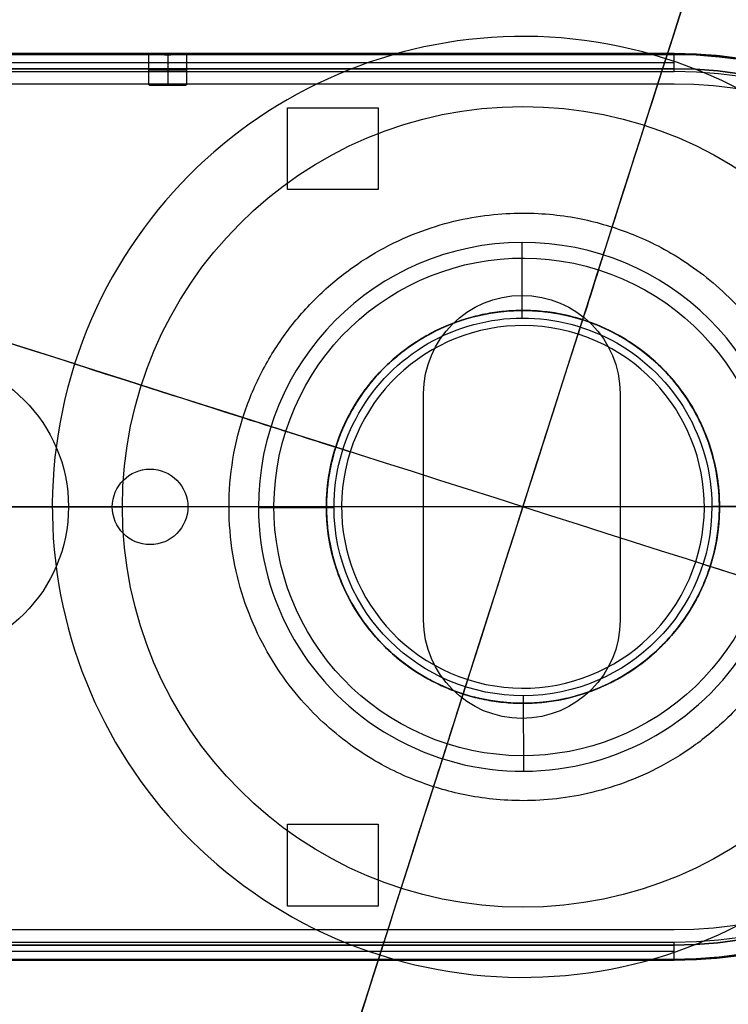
# Model space of a CAD drawing. Header units: millimetres. Extents: x 19 to 377, y 499 to 757.
# Tile 3 of 6: x 127 to 174, y 570 to 635. Entities that reach past the tile are written whole.
import ezdxf

# ---------------------------------------------------------------- set-up
doc = ezdxf.new("R2010")
doc.units = ezdxf.units.MM
doc.layers.add('Layer 01', color=7, linetype='Continuous', true_color=0x000000)

# ---------------------------------------------------------------- blocks, each defined once
blk = doc.blocks.new('ALM-SPHR-IV-TBL-01-US')
at = {"layer": 'Layer 01'}
for p, q in [((-15.321, 121.183, 153.99), (38.479, 121.183, 153.99)), ((51.98, 108.253, 153.814), (51.98, 101.954, 153.814)), ((64.802, 108.253, 166.989), (64.802, 102.954, 166.989)), ((65.156, 108.253, 140.992), (65.156, 104.484, 140.992)), ((77.978, 108.253, 154.167), (77.978, 108.242, 154.167)), ((77.978, 108.239, 154.167), (77.978, 103.954, 154.167)), ((47.479, 101.653, 154.051), (52.479, 101.653, 154.034)), ((64.935, 101.653, 141.491), (64.918, 101.653, 136.491)), ((65.04, 101.653, 171.49), (65.022, 101.653, 166.49)), ((65.156, 101.616, 140.992), (65.156, 100.954, 140.992)), ((77.479, 101.653, 153.947), (82.479, 101.653, 153.93)), ((77.978, 100.213, 154.167), (77.978, 99.954, 154.167)), ((64.802, 99.238, 166.989), (64.802, 98.954, 166.989)), ((51.98, 98.238, 153.814), (51.98, 97.954, 153.814)), ((65.156, 97.238, 140.992), (65.156, 96.954, 140.992)), ((77.978, 96.238, 154.167), (77.978, 95.954, 154.167)), ((64.802, 95.238, 166.989), (64.802, 94.954, 166.989)), ((51.98, 94.238, 153.814), (51.98, 93.954, 153.814)), ((65.156, 93.238, 140.992), (65.156, 92.954, 140.992)), ((77.978, 92.238, 154.167), (77.978, 91.954, 154.167)), ((64.802, 91.238, 166.989), (64.802, 90.954, 166.989)), ((51.98, 90.238, 153.814), (51.98, 89.954, 153.814)), ((-45.021, 87.183, 124.584), (74.979, 87.183, 124.584)), ((-45.021, 87.183, 183.397), (74.979, 87.183, 183.397)), ((41.479, 58.433, 124.082), (41.479, 58.433, 126.082)), ((41.479, 55.933, 124.038), (41.479, 55.933, 126.039)), ((37.811, 53.183, 153.99), (34.911, 53.183, 153.99)), ((58.411, 53.183, 153.99), (42.811, 53.183, 153.99)), ((104.842, 53.183, 153.99), (71.411, 53.183, 153.99)), ((74.911, 52.183, 124.025), (-45.089, 52.183, 124.025)), ((74.911, 52.183, 183.956), (-45.089, 52.183, 183.956)), ((-45.089, 50.933, 182.99), (74.911, 50.933, 182.99)), ((74.911, 50.933, 124.99), (-45.089, 50.933, 124.99)), ((103.911, 50.433, 153.99), (-74.089, 50.433, 153.99))]:
    blk.add_line(p, q, dxfattribs=at)
at = {"layer": 'Layer 01', "extrusion": (-0.952696, 0, -0.303925)}
for start, end in [(90, 335.47512), (90, 180), (24.52488, 90), (24.52488, 90)]:
    blk.add_arc((-196.349, 126.957, -108.707), 75, start, end, dxfattribs=at)
at = {"layer": 'Layer 01', "extrusion": (-0.303925, 1.6285e-17, 0.952696)}
for start, end in [(180, 270), (90, 180)]:
    blk.add_arc((-196.349, 108.707, 126.957), 75, start, end, dxfattribs=at)
at = {"layer": 'Layer 01', "extrusion": (-0.952696, -7.44109e-17, -0.303925)}
blk.add_arc((-196.349, 126.957, -108.707), 75, 180, 335.47512, dxfattribs=at)
at = {"layer": 'Layer 01', "extrusion": (-3.6103e-16, -1, -1.15174e-16)}
blk.add_arc((64.979, 153.99, -196.349), 75, 107.69349, 197.69349, dxfattribs=at)
at = {"layer": 'Layer 01', "extrusion": (5.32506e-19, 1, 1.69878e-19)}
blk.add_arc((-64.979, 153.99, 196.349), 75, 252.30651, 342.30651, dxfattribs=at)
at = {"layer": 'Layer 01', "extrusion": (0.303925, 1.6285e-17, -0.952696)}
blk.add_arc((196.349, 108.707, -126.957), 75, 204.52488, 270, dxfattribs=at)
at = {"layer": 'Layer 01', "extrusion": (3.62628e-19, -1, 7.02383e-19)}
blk.add_arc((64.979, 153.99, -196.349), 75, 17.69349, 107.69349, dxfattribs=at)
at = {"layer": 'Layer 01', "extrusion": (1.38202e-16, 1, -4.35053e-16)}
blk.add_arc((-64.979, 153.99, 128.115), 31.132, 252.30651, 72.30651, dxfattribs=at)
at = {"layer": 'Layer 01', "extrusion": (-1.39267e-16, 1, 4.34713e-16)}
blk.add_arc((-64.979, 153.99, 128.115), 31.132, 72.30651, 252.30651, dxfattribs=at)
at = {"layer": 'Layer 01', "extrusion": (0, -1, 0)}
for centre, radius, start, end in [((64.979, 153.99, -121.183), 26.5, 90, 270), ((64.979, 153.99, -121.183), 26.5, 270, 90), ((64.979, 153.99, -105.103), 13, 0.77911, 180.77911), ((64.979, 153.99, -104.103), 13, 180.77911, 269.60777), ((64.979, 153.99, -104.103), 13, 347.8349, 0.77911), ((64.979, 153.99, -99.096), 13, 77.45, 104.10817), ((64.979, 153.99, -97.096), 13, 257.45, 284.10821), ((64.979, 153.99, -95.096), 13, 77.45011, 104.10821), ((64.979, 153.99, -93.096), 13, 257.45004, 284.10817), ((64.979, 153.99, -91.096), 13, 77.45, 104.10817), ((64.979, 153.99, -90.071), 13, 180.77911, 195.32903), ((74.979, 153.99, -53.183), 28, 7.38164, 90), ((74.979, 153.99, -53.183), 28, 270, 352.61836), ((74.911, 153.99, -52.183), 29.965, 270, 90)]:
    blk.add_arc(centre, radius, start, end, dxfattribs=at)
at = {"layer": 'Layer 01', "extrusion": (0, 1, 0)}
for centre, radius, start, end in [((-74.979, 153.99, 121.183), 28.813, 90, 270), ((-74.979, 153.99, 53.183), 30, 90, 172.86823), ((-74.979, 153.99, 53.183), 30, 187.13177, 270), ((-74.911, 153.99, 50.933), 29, 90, 270)]:
    blk.add_arc(centre, radius, start, end, dxfattribs=at)
at = {"layer": 'Layer 01', "extrusion": (5.32506e-19, -1, 1.69878e-19)}
for start, end in [(107.69349, 287.69349), (287.69349, 107.69349)]:
    blk.add_arc((64.979, 153.99, -113.773), 16.468, start, end, dxfattribs=at)
at = {"layer": 'Layer 01', "extrusion": (-0.303925, -5.58946e-19, 0.952696)}
blk.add_arc((-115.04, 98.614, 126.957), 6.5, 281.24118, 342.94017, dxfattribs=at)
at = {"layer": 'Layer 01', "extrusion": (0.952696, -4.547e-15, 0.303925)}
blk.add_arc((115.04, 137.05, 108.707), 6.5, 101.24118, 162.94017, dxfattribs=at)
at = {"layer": 'Layer 01', "extrusion": (-0.952696, -2.41965e-15, -0.303925)}
blk.add_arc((-115.04, 116.864, -108.707), 6.5, 281.24118, 342.94017, dxfattribs=at)
at = {"layer": 'Layer 01', "extrusion": (0.303925, -5.58946e-19, -0.952696)}
blk.add_arc((115.04, 118.8, -126.957), 6.5, 101.24118, 162.94017, dxfattribs=at)
at = {"layer": 'Layer 01', "extrusion": (1.79427e-16, 1, -5.64279e-16)}
blk.add_arc((-64.979, 153.99, 108.826), 12, 252.30651, 72.30651, dxfattribs=at)
at = {"layer": 'Layer 01', "extrusion": (1.13059e-15, -1, -2.74601e-15)}
for start, end in [(0.77911, 180.77911), (180.77911, 0.77911)]:
    blk.add_arc((64.979, 153.99, -108.253), 13, start, end, dxfattribs=at)
at = {"layer": 'Layer 01', "extrusion": (-1.80492e-16, 1, 5.63939e-16)}
blk.add_arc((-64.979, 153.99, 108.826), 12, 72.30651, 252.30651, dxfattribs=at)
at = {"layer": 'Layer 01', "extrusion": (1.69166e-19, 1, 4.8608e-17)}
for start, end in [(180.1994, 0.1994), (0.1994, 180.1994)]:
    blk.add_arc((-64.979, 153.99, 101.653), 17.5, start, end, dxfattribs=at)
at = {"layer": 'Layer 01', "extrusion": (-1.69166e-19, -1, -4.8608e-17)}
for start, end in [(179.8006, 359.8006), (359.8006, 179.8006)]:
    blk.add_arc((64.979, 153.99, -101.653), 12.5, start, end, dxfattribs=at)
at = {"layer": 'Layer 01', "extrusion": (6.20096e-16, 1, 2.77734e-15)}
blk.add_arc((-64.979, 153.99, 89.903), 13, 329.05268, 354.84947, dxfattribs=at)
at = {"layer": 'Layer 01'}
for centre, start, end in [((41.479, 57.183, 125.082), 0, 180), ((41.479, 57.183, 125.039), 180, 0)]:
    blk.add_arc(centre, 1.25, start, end, dxfattribs=at)
at = {"layer": 'Layer 01', "extrusion": (-1.99629e-17, -1, 7.09223e-33)}
blk.add_arc((24.911, 153.99, -53.183), 10, 270, 90, dxfattribs=at)
at = {"layer": 'Layer 01', "extrusion": (-1.99629e-17, -1, 0)}
for start, end in [(90, 270), (270, 90)]:
    blk.add_arc((40.311, 153.99, -53.183), 2.5, start, end, dxfattribs=at)
at = {"layer": 'Layer 01', "extrusion": (0, -1, -3.9443e-31)}
for centre, start, end in [((64.911, 161.49, -53.183), 0, 180), ((64.911, 146.49, -53.183), 180, 0)]:
    blk.add_arc(centre, 6.5, start, end, dxfattribs=at)
at = {"layer": 'Layer 01', "extrusion": (1.99629e-17, 1, -9.47837e-33)}
blk.add_arc((-74.911, 153.99, 53.183), 29.93, 90, 270, dxfattribs=at)
at = {"layer": 'Layer 01', "extrusion": (-1.08743e-16, -1, -2.45015e-16)}
blk.add_arc((74.911, 153.99, -51.433), 29, 270, 90, dxfattribs=at)
at = {"layer": 'Layer 01', "extrusion": (1.99629e-17, 1, 4.72815e-33)}
blk.add_arc((-74.911, 153.99, 51.183), 30, 90, 270, dxfattribs=at)
at = {"layer": 'Layer 01', "extrusion": (-1.99629e-17, -1, 4.89119e-33)}
blk.add_arc((74.911, 153.99, -51.183), 29, 270, 90, dxfattribs=at)
at = {"layer": 'Layer 01', "extrusion": (-1.08743e-16, -1, 1.06575e-31)}
blk.add_arc((74.911, 153.99, -50.433), 29, 270, 90, dxfattribs=at)
at = {"layer": 'Layer 01'}
for points, knots in [([(35.32, 128.115, 144.529), (38.532, 126.577, 145.554), (45.702, 122.179, 147.841), (48.864, 116.022, 148.849), (49.29, 113.773, 148.985)], [0, 0, 0, 0, 25.388415, 37.192115, 37.192115, 37.192115, 37.192115]), ([(55.517, 128.115, 183.649), (56.542, 126.577, 180.437), (58.829, 122.179, 173.268), (59.838, 116.022, 170.106), (59.974, 113.773, 169.68)], [0, 0, 0, 0, 25.388415, 37.192115, 37.192115, 37.192115, 37.192115]), ([(69.984, 113.773, 138.301), (70.12, 116.022, 137.875), (71.129, 122.179, 134.713), (73.416, 126.577, 127.544), (74.441, 128.115, 124.331)], [-37.192115, -37.192115, -37.192115, -37.192115, -25.388415, 0, 0, 0, 0]), ([(66.229, 104.905, 141.051), (66.029, 104.914, 141.031), (65.828, 104.88, 141.017), (65.459, 104.735, 140.998), (65.289, 104.621, 140.993), (65.081, 104.407, 140.991), (65.019, 104.327, 140.99), (64.914, 104.158, 140.991), (64.87, 104.069, 140.991), (64.768, 103.786, 140.992), (64.743, 103.589, 140.993), (64.743, 103.388, 140.993)], [0, 0, 0, 0, 0.60132, 0.60132, 1.202641, 1.202641, 1.503301, 1.503301, 1.803961, 1.803961, 2.405282, 2.405282, 2.405282, 2.405282]), ([(77.978, 103.954, 154.167), (77.989, 103.995, 153.359), (77.925, 104.036, 152.559), (77.719, 104.097, 151.373), (77.632, 104.117, 150.979), (77.42, 104.157, 150.197), (77.295, 104.177, 149.81), (76.871, 104.235, 148.678), (76.522, 104.27, 147.956), (75.897, 104.325, 146.923), (75.672, 104.344, 146.585), (75.189, 104.382, 145.933), (74.934, 104.402, 145.62), (74.13, 104.461, 144.722), (73.543, 104.501, 144.177), (72.582, 104.563, 143.438), (72.248, 104.583, 143.205), (71.564, 104.625, 142.774), (71.214, 104.645, 142.576), (70.141, 104.707, 142.033), (69.395, 104.748, 141.736), (67.836, 104.828, 141.282), (67.038, 104.867, 141.129), (66.229, 104.905, 141.051)], [0, 0, 0, 0, 2.423588, 2.423588, 3.635382, 3.635382, 4.847175, 4.847175, 7.270763, 7.270763, 8.482557, 8.482557, 9.694351, 9.694351, 12.117939, 12.117939, 13.329732, 13.329732, 14.541526, 14.541526, 16.965114, 16.965114, 19.388702, 19.388702, 19.388702, 19.388702]), ([(51.98, 101.954, 153.814), (51.974, 101.976, 154.239), (51.99, 101.998, 154.67), (52.062, 102.041, 155.521), (52.119, 102.063, 155.942), (52.351, 102.127, 157.191), (52.585, 102.168, 158.007), (53.061, 102.229, 159.202), (53.239, 102.249, 159.591), (53.63, 102.288, 160.345), (53.843, 102.306, 160.711), (54.304, 102.345, 161.422), (54.552, 102.365, 161.766), (55.084, 102.406, 162.432), (55.369, 102.427, 162.756), (56.262, 102.491, 163.672), (56.909, 102.533, 164.218), (58.308, 102.62, 165.181), (59.066, 102.665, 165.599), (60.625, 102.751, 166.269), (61.432, 102.793, 166.526), (62.684, 102.855, 166.793), (63.11, 102.876, 166.862), (63.957, 102.916, 166.957), (64.38, 102.935, 166.984), (65.227, 102.973, 166.995), (65.65, 102.992, 166.98), (66.497, 103.032, 166.909), (66.922, 103.052, 166.852), (68.186, 103.115, 166.618), (69, 103.157, 166.382), (70.181, 103.222, 165.912), (70.568, 103.243, 165.736), (71.327, 103.287, 165.343), (71.699, 103.309, 165.127), (72.77, 103.375, 164.432), (73.432, 103.417, 163.904), (74.346, 103.481, 163.014), (74.64, 103.502, 162.7), (75.191, 103.543, 162.046), (75.449, 103.563, 161.708), (76.17, 103.621, 160.66), (76.58, 103.658, 159.918), (77.088, 103.719, 158.738), (77.238, 103.74, 158.336), (77.496, 103.781, 157.526), (77.713, 103.824, 156.707), (77.849, 103.867, 155.87), (77.945, 103.91, 155.024), (77.972, 103.932, 154.594), (77.978, 103.954, 154.167)], [0, 0, 0, 0, 1.279018, 1.279018, 2.558037, 2.558037, 5.116073, 5.116073, 6.395092, 6.395092, 7.67411, 7.67411, 8.953128, 8.953128, 10.232146, 10.232146, 12.790183, 12.790183, 15.34822, 15.34822, 17.906256, 17.906256, 19.185275, 19.185275, 20.464293, 20.464293, 21.743311, 21.743311, 23.022329, 23.022329, 25.580366, 25.580366, 26.859384, 26.859384, 28.138403, 28.138403, 30.696439, 30.696439, 31.975458, 31.975458, 33.254476, 33.254476, 35.812512, 35.812512, 37.091531, 37.091531, 38.370549, 39.649567, 39.649567, 40.928586, 40.928586, 40.928586, 40.928586]), ([(64.743, 102.71, 140.993), (64.743, 102.616, 140.993), (64.748, 102.521, 140.992), (64.775, 102.335, 140.992), (64.796, 102.242, 140.992), (64.887, 101.976, 140.991), (64.983, 101.808, 140.99), (65.231, 101.528, 140.992), (65.385, 101.412, 140.996), (65.64, 101.291, 141.007), (65.729, 101.259, 141.012), (65.911, 101.213, 141.024), (66.003, 101.2, 141.031), (66.098, 101.195, 141.039)], [0, 0, 0, 0, 0.28347, 0.28347, 0.56694, 0.56694, 1.133881, 1.133881, 1.700821, 1.700821, 1.984291, 1.984291, 2.267762, 2.267762, 2.267762, 2.267762]), ([(77.978, 99.954, 154.167), (77.984, 99.976, 153.744), (77.969, 99.997, 153.32), (77.897, 100.041, 152.472), (77.84, 100.063, 152.045), (77.606, 100.127, 150.784), (77.371, 100.169, 149.97), (76.9, 100.229, 148.788), (76.723, 100.249, 148.4), (76.33, 100.287, 147.638), (76.114, 100.306, 147.268), (75.42, 100.365, 146.199), (74.892, 100.406, 145.537), (74, 100.469, 144.62), (73.685, 100.491, 144.326), (73.032, 100.534, 143.776), (72.694, 100.556, 143.519), (71.647, 100.621, 142.799), (70.905, 100.664, 142.388), (69.326, 100.751, 141.709), (68.517, 100.794, 141.453), (67.274, 100.855, 141.188), (66.855, 100.876, 141.119), (66.007, 100.916, 141.024), (65.576, 100.935, 140.997), (64.297, 100.992, 140.98), (63.453, 101.032, 141.052), (62.2, 101.094, 141.284), (61.783, 101.115, 141.382), (60.959, 101.158, 141.62), (60.556, 101.179, 141.759), (59.374, 101.244, 142.23), (58.622, 101.287, 142.619), (57.546, 101.353, 143.317), (57.197, 101.375, 143.569), (56.532, 101.418, 144.1), (55.896, 101.46, 144.661), (55.318, 101.502, 145.282), (54.769, 101.542, 145.932), (54.508, 101.563, 146.273), (53.781, 101.622, 147.332), (53.372, 101.659, 148.075), (52.869, 101.719, 149.243), (52.72, 101.739, 149.642), (52.461, 101.782, 150.458), (52.351, 101.803, 150.873), (52.086, 101.867, 152.121), (51.992, 101.91, 152.962), (51.98, 101.954, 153.814)], [0, 0, 0, 0, 1.279116, 1.279116, 2.558232, 2.558232, 5.116464, 5.116464, 6.39558, 6.39558, 7.674695, 7.674695, 10.232927, 10.232927, 11.512043, 11.512043, 12.791159, 12.791159, 15.349391, 15.349391, 17.907623, 17.907623, 19.186739, 19.186739, 20.465854, 20.465854, 23.024086, 23.024086, 24.303202, 24.303202, 25.582318, 25.582318, 28.14055, 28.14055, 29.419666, 29.419666, 30.698782, 31.977898, 31.977898, 33.257013, 33.257013, 35.815245, 35.815245, 37.094361, 37.094361, 38.373477, 38.373477, 40.931709, 40.931709, 40.931709, 40.931709]), ([(66.098, 101.195, 141.039), (66.914, 101.158, 141.109), (67.711, 101.119, 141.255), (68.878, 101.059, 141.582), (69.263, 101.038, 141.71), (70.022, 100.997, 142.002), (70.398, 100.976, 142.167), (71.492, 100.914, 142.71), (72.178, 100.872, 143.136), (73.146, 100.811, 143.868), (73.458, 100.79, 144.128), (74.061, 100.749, 144.68), (74.349, 100.729, 144.97), (75.165, 100.669, 145.872), (75.648, 100.631, 146.519), (76.283, 100.576, 147.558), (76.48, 100.558, 147.917), (76.839, 100.52, 148.651), (77, 100.501, 149.024), (77.428, 100.443, 150.159), (77.642, 100.403, 150.938), (77.853, 100.342, 152.142), (77.905, 100.321, 152.549), (77.97, 100.279, 153.359), (77.983, 100.259, 153.763), (77.978, 100.238, 154.167)], [0, 0, 0, 0, 2.43977, 2.43977, 3.659654, 3.659654, 4.879539, 4.879539, 7.319309, 7.319309, 8.539194, 8.539194, 9.759078, 9.759078, 12.198848, 12.198848, 13.418733, 13.418733, 14.638618, 14.638618, 17.078387, 17.078387, 18.298272, 18.298272, 19.518157, 19.518157, 19.518157, 19.518157]), ([(77.978, 100.238, 154.167), (77.972, 100.216, 154.591), (77.946, 100.195, 155.013), (77.851, 100.151, 155.858), (77.783, 100.13, 156.281), (77.515, 100.065, 157.539), (77.257, 100.023, 158.347), (76.754, 99.963, 159.515), (76.568, 99.943, 159.897), (76.154, 99.905, 160.646), (75.928, 99.886, 161.012), (75.204, 99.827, 162.064), (74.657, 99.786, 162.711), (73.743, 99.723, 163.601), (73.421, 99.701, 163.886), (72.752, 99.658, 164.42), (72.407, 99.637, 164.668), (71.34, 99.571, 165.36), (70.587, 99.528, 165.75), (69.394, 99.463, 166.225), (68.987, 99.441, 166.364), (68.17, 99.399, 166.6), (67.345, 99.357, 166.794), (66.504, 99.316, 166.908), (65.656, 99.277, 166.98), (65.225, 99.257, 166.995), (63.943, 99.2, 166.977), (63.101, 99.16, 166.882), (61.856, 99.099, 166.617), (61.444, 99.077, 166.508), (60.626, 99.035, 166.248), (60.226, 99.013, 166.098), (59.056, 98.948, 165.594), (58.314, 98.905, 165.184), (57.26, 98.839, 164.46), (56.917, 98.817, 164.198), (56.266, 98.774, 163.647), (55.955, 98.753, 163.358), (55.069, 98.69, 162.447), (54.538, 98.649, 161.783), (53.604, 98.57, 160.342), (53.215, 98.533, 159.587), (52.745, 98.473, 158.406), (52.607, 98.453, 158.005), (52.37, 98.411, 157.184), (52.271, 98.389, 156.764), (52.04, 98.325, 155.507), (51.969, 98.282, 154.664), (51.98, 98.238, 153.814)], [0, 0, 0, 0, 1.279116, 1.279116, 2.558232, 2.558232, 5.116465, 5.116465, 6.395581, 6.395581, 7.674697, 7.674697, 10.232929, 10.232929, 11.512046, 11.512046, 12.791162, 12.791162, 15.349394, 15.349394, 16.62851, 16.62851, 17.907627, 19.186743, 19.186743, 20.465859, 20.465859, 23.024091, 23.024091, 24.303207, 24.303207, 25.582324, 25.582324, 28.140556, 28.140556, 29.419672, 29.419672, 30.698788, 30.698788, 33.257021, 33.257021, 35.815253, 35.815253, 37.094369, 37.094369, 38.373486, 38.373486, 40.931718, 40.931718, 40.931718, 40.931718]), ([(51.98, 97.954, 153.814), (51.969, 97.998, 154.665), (52.04, 98.041, 155.508), (52.271, 98.105, 156.764), (52.37, 98.126, 157.182), (52.607, 98.168, 158.004), (52.745, 98.189, 158.407), (53.215, 98.249, 159.588), (53.604, 98.286, 160.342), (54.303, 98.345, 161.421), (54.554, 98.365, 161.769), (55.085, 98.406, 162.433), (55.645, 98.448, 163.069), (56.266, 98.49, 163.647), (56.916, 98.533, 164.197), (57.259, 98.555, 164.459), (58.314, 98.621, 165.185), (59.056, 98.664, 165.594), (60.225, 98.729, 166.098), (60.625, 98.75, 166.247), (61.443, 98.793, 166.508), (61.856, 98.814, 166.617), (63.102, 98.876, 166.882), (63.943, 98.916, 166.977), (65.223, 98.973, 166.995), (65.654, 98.992, 166.98), (66.504, 99.032, 166.908), (66.925, 99.052, 166.851), (68.174, 99.114, 166.62), (68.993, 99.157, 166.385), (70.587, 99.244, 165.75), (71.34, 99.287, 165.359), (72.407, 99.352, 164.668), (72.751, 99.374, 164.42), (73.419, 99.417, 163.887), (73.742, 99.439, 163.602), (74.658, 99.502, 162.711), (75.204, 99.543, 162.063), (75.927, 99.601, 161.013), (76.153, 99.62, 160.647), (76.567, 99.659, 159.897), (76.754, 99.679, 159.515), (77.257, 99.739, 158.346), (77.515, 99.781, 157.539), (77.782, 99.845, 156.283), (77.851, 99.867, 155.859), (77.946, 99.911, 155.014), (77.972, 99.932, 154.591), (77.978, 99.954, 154.167)], [0, 0, 0, 0, 2.558232, 2.558232, 3.837347, 3.837347, 5.116463, 5.116463, 7.674695, 7.674695, 8.953811, 8.953811, 10.232926, 11.512042, 11.512042, 12.791158, 12.791158, 15.34939, 15.34939, 16.628505, 16.628505, 17.907621, 17.907621, 20.465853, 20.465853, 21.744969, 21.744969, 23.024084, 23.024084, 25.582316, 25.582316, 28.140548, 28.140548, 29.419663, 29.419663, 30.698779, 30.698779, 33.257011, 33.257011, 34.536127, 34.536127, 35.815242, 35.815242, 38.373474, 38.373474, 39.65259, 39.65259, 40.931706, 40.931706, 40.931706, 40.931706]), ([(51.98, 98.238, 153.814), (51.986, 98.216, 153.389), (52.013, 98.194, 152.961), (52.109, 98.151, 152.11), (52.177, 98.129, 151.69), (52.443, 98.065, 150.446), (52.699, 98.023, 149.638), (53.206, 97.963, 148.46), (53.396, 97.943, 148.073), (53.808, 97.904, 147.329), (54.031, 97.886, 146.968), (54.511, 97.847, 146.271), (54.768, 97.827, 145.933), (55.316, 97.786, 145.283), (55.61, 97.765, 144.968), (56.529, 97.701, 144.074), (57.192, 97.658, 143.546), (58.259, 97.593, 142.854), (58.627, 97.572, 142.64), (59.388, 97.528, 142.246), (59.778, 97.506, 142.069), (60.962, 97.441, 141.597), (61.776, 97.399, 141.362), (63.032, 97.337, 141.13), (63.46, 97.316, 141.072), (64.31, 97.276, 141.001), (64.735, 97.257, 140.986), (66.006, 97.2, 141.003), (66.849, 97.161, 141.097), (68.528, 97.077, 141.455), (69.338, 97.035, 141.714), (70.505, 96.97, 142.216), (70.886, 96.949, 142.402), (71.633, 96.905, 142.814), (71.999, 96.883, 143.041), (73.053, 96.817, 143.766), (73.7, 96.774, 144.312), (74.589, 96.711, 145.225), (74.872, 96.691, 145.545), (75.407, 96.649, 146.216), (75.656, 96.629, 146.562), (76.348, 96.571, 147.63), (76.738, 96.534, 148.382), (77.213, 96.473, 149.572), (77.352, 96.452, 149.98), (77.588, 96.411, 150.798), (77.783, 96.368, 151.624), (77.896, 96.325, 152.463), (77.968, 96.282, 153.31), (77.984, 96.26, 153.739), (77.978, 96.238, 154.167)], [0, 0, 0, 0, 1.279019, 1.279019, 2.558039, 2.558039, 5.116078, 5.116078, 6.395097, 6.395097, 7.674116, 7.674116, 8.953136, 8.953136, 10.232155, 10.232155, 12.790194, 12.790194, 14.069213, 14.069213, 15.348233, 15.348233, 17.906271, 17.906271, 19.185291, 19.185291, 20.46431, 20.46431, 23.022349, 23.022349, 25.580388, 25.580388, 26.859407, 26.859407, 28.138426, 28.138426, 30.696465, 30.696465, 31.975485, 31.975485, 33.254504, 33.254504, 35.812543, 35.812543, 37.091562, 37.091562, 38.370581, 39.649601, 39.649601, 40.92862, 40.92862, 40.92862, 40.92862]), ([(77.978, 95.954, 154.167), (77.984, 95.976, 153.74), (77.968, 95.998, 153.31), (77.896, 96.041, 152.462), (77.782, 96.084, 151.622), (77.588, 96.126, 150.797), (77.352, 96.168, 149.98), (77.213, 96.189, 149.573), (76.737, 96.25, 148.381), (76.347, 96.287, 147.628), (75.655, 96.345, 146.561), (75.407, 96.365, 146.216), (74.872, 96.406, 145.546), (74.588, 96.427, 145.225), (73.699, 96.49, 144.311), (73.052, 96.533, 143.765), (72, 96.599, 143.041), (71.633, 96.621, 142.814), (70.885, 96.665, 142.402), (70.504, 96.686, 142.215), (69.336, 96.751, 141.713), (68.528, 96.793, 141.455), (66.851, 96.876, 141.097), (66.004, 96.916, 141.003), (64.734, 96.973, 140.986), (64.31, 96.992, 141.001), (63.46, 97.032, 141.072), (63.033, 97.052, 141.13), (61.775, 97.115, 141.363), (60.961, 97.157, 141.598), (59.778, 97.222, 142.069), (59.389, 97.243, 142.246), (58.627, 97.287, 142.64), (58.259, 97.309, 142.854), (57.191, 97.374, 143.547), (56.529, 97.417, 144.075), (55.611, 97.481, 144.967), (55.317, 97.502, 145.283), (54.768, 97.543, 145.934), (54.51, 97.562, 146.271), (54.03, 97.601, 146.969), (53.807, 97.62, 147.329), (53.396, 97.659, 148.073), (53.207, 97.678, 148.458), (52.699, 97.739, 149.639), (52.443, 97.781, 150.447), (52.177, 97.845, 151.69), (52.109, 97.866, 152.109), (52.013, 97.91, 152.959), (51.986, 97.932, 153.388), (51.98, 97.954, 153.814)], [0, 0, 0, 0, 1.279019, 1.279019, 2.558039, 3.837058, 3.837058, 5.116078, 5.116078, 7.674116, 7.674116, 8.953136, 8.953136, 10.232155, 10.232155, 12.790194, 12.790194, 14.069213, 14.069213, 15.348233, 15.348233, 17.906271, 17.906271, 20.46431, 20.46431, 21.743329, 21.743329, 23.022349, 23.022349, 25.580388, 25.580388, 26.859407, 26.859407, 28.138426, 28.138426, 30.696465, 30.696465, 31.975484, 31.975484, 33.254504, 33.254504, 34.533523, 34.533523, 35.812543, 35.812543, 38.370581, 38.370581, 39.649601, 39.649601, 40.92862, 40.92862, 40.92862, 40.92862]), ([(77.978, 96.238, 154.167), (77.966, 96.194, 155.023), (77.871, 96.151, 155.866), (77.606, 96.087, 157.11), (77.498, 96.066, 157.521), (77.239, 96.024, 158.336), (77.088, 96.003, 158.739), (76.584, 95.943, 159.911), (76.174, 95.906, 160.653), (75.451, 95.847, 161.705), (75.19, 95.827, 162.048), (74.639, 95.786, 162.701), (74.349, 95.765, 163.012), (73.438, 95.702, 163.898), (72.776, 95.659, 164.428), (71.697, 95.593, 165.128), (71.327, 95.571, 165.343), (70.572, 95.528, 165.734), (69.801, 95.484, 166.085), (68.999, 95.442, 166.361), (68.18, 95.399, 166.597), (67.76, 95.378, 166.697), (66.501, 95.316, 166.929), (65.657, 95.276, 167), (63.959, 95.201, 166.978), (63.098, 95.16, 166.882), (61.438, 95.078, 166.528), (60.63, 95.035, 166.271), (59.455, 94.97, 165.766), (59.067, 94.948, 165.576), (58.321, 94.905, 165.164), (57.599, 94.861, 164.718), (56.926, 94.818, 164.204), (56.276, 94.775, 163.657), (55.963, 94.754, 163.365), (55.065, 94.69, 162.444), (54.537, 94.649, 161.78), (53.845, 94.591, 160.714), (53.631, 94.572, 160.347), (53.238, 94.533, 159.587), (53.059, 94.513, 159.196), (52.586, 94.453, 158.009), (52.352, 94.411, 157.195), (52.119, 94.347, 155.941), (52.062, 94.325, 155.515), (51.989, 94.282, 154.663), (51.974, 94.26, 154.237), (51.98, 94.238, 153.814)], [0, 0, 0, 0, 2.558292, 2.558292, 3.837438, 3.837438, 5.116584, 5.116584, 7.674876, 7.674876, 8.954022, 8.954022, 10.233168, 10.233168, 12.79146, 12.79146, 14.070606, 14.070606, 15.349752, 16.628898, 16.628898, 17.908044, 17.908044, 20.466337, 20.466337, 23.024629, 23.024629, 25.582921, 25.582921, 26.862067, 26.862067, 28.141213, 29.420359, 29.420359, 30.699505, 30.699505, 33.257797, 33.257797, 34.536943, 34.536943, 35.816089, 35.816089, 38.374381, 38.374381, 39.653527, 39.653527, 40.932673, 40.932673, 40.932673, 40.932673]), ([(51.98, 93.954, 153.814), (51.974, 93.976, 154.237), (51.989, 93.997, 154.662), (52.061, 94.041, 155.513), (52.119, 94.063, 155.94), (52.352, 94.127, 157.196), (52.587, 94.169, 158.01), (53.059, 94.229, 159.195), (53.237, 94.249, 159.586), (53.63, 94.288, 160.346), (53.845, 94.306, 160.714), (54.537, 94.365, 161.781), (55.066, 94.406, 162.444), (55.961, 94.469, 163.364), (56.276, 94.491, 163.657), (56.926, 94.534, 164.205), (57.6, 94.577, 164.718), (58.321, 94.621, 165.164), (59.067, 94.664, 165.576), (59.453, 94.686, 165.765), (60.631, 94.751, 166.272), (61.439, 94.794, 166.528), (62.683, 94.855, 166.793), (63.104, 94.876, 166.862), (63.956, 94.916, 166.957), (64.384, 94.935, 166.984), (65.658, 94.992, 167), (66.502, 95.031, 166.929), (67.76, 95.094, 166.697), (68.179, 95.115, 166.598), (68.999, 95.158, 166.361), (69.401, 95.179, 166.223), (70.581, 95.244, 165.752), (71.336, 95.287, 165.363), (72.776, 95.375, 164.428), (73.439, 95.418, 163.897), (74.35, 95.481, 163.011), (74.639, 95.502, 162.7), (75.19, 95.542, 162.048), (75.451, 95.563, 161.705), (76.175, 95.622, 160.651), (76.584, 95.658, 159.91), (77.088, 95.719, 158.739), (77.238, 95.74, 158.337), (77.498, 95.782, 157.52), (77.607, 95.803, 157.109), (77.871, 95.867, 155.864), (77.966, 95.91, 155.022), (77.978, 95.954, 154.167)], [0, 0, 0, 0, 1.279116, 1.279116, 2.558231, 2.558231, 5.116463, 5.116463, 6.395579, 6.395579, 7.674694, 7.674694, 10.232926, 10.232926, 11.512041, 11.512041, 12.791157, 14.070273, 14.070273, 15.349388, 15.349388, 17.90762, 17.90762, 19.186736, 19.186736, 20.465851, 20.465851, 23.024083, 23.024083, 24.303198, 24.303198, 25.582314, 25.582314, 28.140545, 28.140545, 30.698777, 30.698777, 31.977893, 31.977893, 33.257008, 33.257008, 35.81524, 35.81524, 37.094355, 37.094355, 38.373471, 38.373471, 40.931702, 40.931702, 40.931702, 40.931702]), ([(51.98, 94.238, 153.814), (51.992, 94.195, 152.966), (52.085, 94.151, 152.123), (52.352, 94.087, 150.867), (52.463, 94.065, 150.452), (52.721, 94.024, 149.641), (53.017, 93.983, 148.847), (53.39, 93.943, 148.085), (53.801, 93.905, 147.339), (54.028, 93.886, 146.973), (54.755, 93.827, 145.916), (55.301, 93.786, 145.269), (56.213, 93.723, 144.381), (56.533, 93.702, 144.099), (57.203, 93.658, 143.564), (57.55, 93.637, 143.314), (58.62, 93.571, 142.62), (59.372, 93.528, 142.231), (60.56, 93.463, 141.757), (60.968, 93.441, 141.617), (61.788, 93.399, 141.381), (62.201, 93.378, 141.284), (63.45, 93.316, 141.053), (64.297, 93.276, 140.98), (66.015, 93.2, 141.003), (66.859, 93.16, 141.099), (68.102, 93.099, 141.364), (68.512, 93.078, 141.473), (69.326, 93.035, 141.731), (69.73, 93.013, 141.882), (70.904, 92.948, 142.388), (71.645, 92.905, 142.797), (72.695, 92.84, 143.52), (73.037, 92.818, 143.78), (73.691, 92.774, 144.333), (74.003, 92.753, 144.623), (74.89, 92.69, 145.535), (75.419, 92.649, 146.197), (76.118, 92.59, 147.274), (76.334, 92.571, 147.646), (76.724, 92.533, 148.402), (77.076, 92.494, 149.174), (77.351, 92.453, 149.976), (77.587, 92.411, 150.794), (77.686, 92.389, 151.212), (77.919, 92.325, 152.475), (77.989, 92.282, 153.319), (77.978, 92.238, 154.167)], [0, 0, 0, 0, 2.558295, 2.558295, 3.837443, 3.837443, 5.116591, 6.395738, 6.395738, 7.674886, 7.674886, 10.233181, 10.233181, 11.512329, 11.512329, 12.791477, 12.791477, 15.349772, 15.349772, 16.62892, 16.62892, 17.908067, 17.908067, 20.466363, 20.466363, 23.024658, 23.024658, 24.303806, 24.303806, 25.582953, 25.582953, 28.141249, 28.141249, 29.420396, 29.420396, 30.699544, 30.699544, 33.257839, 33.257839, 34.536987, 34.536987, 35.816135, 37.095282, 37.095282, 38.37443, 38.37443, 40.932725, 40.932725, 40.932725, 40.932725]), ([(77.978, 91.954, 154.167), (77.989, 91.997, 153.319), (77.918, 92.041, 152.474), (77.686, 92.105, 151.214), (77.587, 92.127, 150.795), (77.351, 92.168, 149.976), (77.076, 92.209, 149.174), (76.724, 92.249, 148.402), (76.334, 92.287, 147.647), (76.119, 92.306, 147.275), (75.419, 92.365, 146.197), (74.89, 92.406, 145.535), (74.003, 92.469, 144.623), (73.692, 92.49, 144.333), (73.038, 92.533, 143.781), (72.696, 92.555, 143.52), (71.645, 92.621, 142.797), (70.903, 92.664, 142.388), (69.731, 92.729, 141.883), (69.328, 92.751, 141.732), (68.513, 92.793, 141.473), (68.102, 92.814, 141.364), (66.858, 92.876, 141.099), (66.015, 92.916, 141.003), (64.729, 92.973, 140.986), (64.301, 92.992, 141.001), (63.454, 93.032, 141.073), (62.614, 93.073, 141.186), (61.788, 93.114, 141.381), (60.969, 93.157, 141.617), (60.561, 93.179, 141.757), (59.371, 93.244, 142.231), (58.619, 93.287, 142.621), (57.195, 93.374, 143.544), (56.518, 93.418, 144.084), (55.301, 93.502, 145.269), (54.754, 93.543, 145.917), (54.029, 93.602, 146.971), (53.802, 93.621, 147.338), (53.39, 93.659, 148.085), (53.203, 93.679, 148.466), (52.869, 93.719, 149.244), (52.721, 93.739, 149.641), (52.463, 93.781, 150.451), (52.353, 93.802, 150.865), (52.085, 93.867, 152.123), (51.992, 93.911, 152.966), (51.98, 93.954, 153.814)], [0, 0, 0, 0, 2.558293, 2.558293, 3.837439, 3.837439, 5.116586, 6.395732, 6.395732, 7.674878, 7.674878, 10.233171, 10.233171, 11.512318, 11.512318, 12.791464, 12.791464, 15.349757, 15.349757, 16.628903, 16.628903, 17.90805, 17.90805, 20.466343, 20.466343, 21.745489, 21.745489, 23.024635, 24.303782, 24.303782, 25.582928, 25.582928, 28.141221, 28.141221, 30.699514, 30.699514, 33.257807, 33.257807, 34.536953, 34.536953, 35.816099, 35.816099, 37.095246, 37.095246, 38.374392, 38.374392, 40.932685, 40.932685, 40.932685, 40.932685]), ([(51.98, 89.954, 153.814), (51.968, 89.998, 154.672), (52.041, 90.041, 155.518), (52.272, 90.105, 156.767), (52.369, 90.126, 157.18), (52.606, 90.168, 158.001), (52.745, 90.189, 158.409), (53.219, 90.249, 159.596), (53.608, 90.286, 160.348), (54.301, 90.345, 161.418), (54.552, 90.365, 161.766), (55.086, 90.406, 162.436), (55.368, 90.427, 162.755), (56.256, 90.49, 163.666), (56.903, 90.533, 164.213), (57.959, 90.599, 164.941), (58.325, 90.621, 165.167), (59.07, 90.664, 165.578), (59.832, 90.708, 165.951), (60.626, 90.75, 166.247), (61.436, 90.793, 166.506), (61.852, 90.814, 166.616), (63.107, 90.876, 166.883), (63.949, 90.916, 166.977), (65.221, 90.972, 166.995), (65.647, 90.992, 166.98), (66.5, 91.032, 166.908), (66.926, 91.052, 166.851), (68.18, 91.114, 166.619), (68.993, 91.157, 166.384), (70.18, 91.222, 165.912), (70.572, 91.244, 165.733), (71.331, 91.287, 165.341), (71.698, 91.309, 165.128), (72.764, 91.374, 164.436), (73.428, 91.417, 163.908), (74.658, 91.502, 162.711), (75.206, 91.543, 162.06), (75.927, 91.601, 161.014), (76.15, 91.62, 160.653), (76.563, 91.659, 159.906), (76.752, 91.679, 159.519), (77.258, 91.739, 158.344), (77.515, 91.781, 157.537), (77.781, 91.845, 156.291), (77.85, 91.867, 155.869), (77.945, 91.91, 155.017), (77.972, 91.932, 154.591), (77.978, 91.954, 154.167)], [0, 0, 0, 0, 2.558232, 2.558232, 3.837347, 3.837347, 5.116463, 5.116463, 7.674695, 7.674695, 8.953811, 8.953811, 10.232926, 10.232926, 12.791158, 12.791158, 14.070274, 14.070274, 15.34939, 16.628505, 16.628505, 17.907621, 17.907621, 20.465853, 20.465853, 21.744968, 21.744968, 23.024084, 23.024084, 25.582316, 25.582316, 26.861432, 26.861432, 28.140547, 28.140547, 30.698779, 30.698779, 33.257011, 33.257011, 34.536126, 34.536126, 35.815242, 35.815242, 38.373474, 38.373474, 39.65259, 39.65259, 40.931705, 40.931705, 40.931705, 40.931705]), ([(77.978, 92.238, 154.167), (77.972, 92.216, 154.591), (77.946, 92.195, 155.016), (77.85, 92.151, 155.867), (77.781, 92.129, 156.291), (77.515, 92.065, 157.537), (77.258, 92.023, 158.344), (76.753, 91.963, 159.518), (76.563, 91.943, 159.905), (76.15, 91.904, 160.653), (75.926, 91.886, 161.014), (75.206, 91.827, 162.061), (74.659, 91.786, 162.71), (73.429, 91.701, 163.907), (72.763, 91.658, 164.437), (71.697, 91.593, 165.128), (71.331, 91.571, 165.341), (70.573, 91.528, 165.733), (70.181, 91.506, 165.912), (68.992, 91.441, 166.385), (68.178, 91.398, 166.619), (66.926, 91.337, 166.851), (66.502, 91.316, 166.908), (65.647, 91.276, 166.98), (65.221, 91.257, 166.995), (63.948, 91.2, 166.977), (63.106, 91.161, 166.883), (61.853, 91.098, 166.616), (61.436, 91.077, 166.506), (60.625, 91.035, 166.247), (59.83, 90.992, 165.95), (59.069, 90.948, 165.577), (58.325, 90.905, 165.167), (57.96, 90.883, 164.941), (56.902, 90.817, 164.213), (56.254, 90.774, 163.665), (55.368, 90.711, 162.754), (55.086, 90.691, 162.435), (54.552, 90.649, 161.767), (54.301, 90.629, 161.417), (53.607, 90.571, 160.346), (53.218, 90.534, 159.594), (52.745, 90.473, 158.408), (52.606, 90.452, 158.001), (52.369, 90.41, 157.179), (52.272, 90.389, 156.766), (52.041, 90.325, 155.515), (51.969, 90.282, 154.671), (51.98, 90.238, 153.814)], [0, 0, 0, 0, 1.279116, 1.279116, 2.558231, 2.558231, 5.116463, 5.116463, 6.395578, 6.395578, 7.674694, 7.674694, 10.232925, 10.232925, 12.791157, 12.791157, 14.070273, 14.070273, 15.349388, 15.349388, 17.90762, 17.90762, 19.186735, 19.186735, 20.465851, 20.465851, 23.024082, 23.024082, 24.303198, 24.303198, 25.582314, 26.861429, 26.861429, 28.140545, 28.140545, 30.698776, 30.698776, 31.977892, 31.977892, 33.257008, 33.257008, 35.815239, 35.815239, 37.094355, 37.094355, 38.37347, 38.37347, 40.931702, 40.931702, 40.931702, 40.931702]), ([(51.98, 90.238, 153.814), (51.988, 90.209, 153.241), (52.034, 90.179, 152.67), (52.198, 90.122, 151.548), (52.316, 90.093, 150.994), (52.626, 90.037, 149.901), (52.818, 90.009, 149.359), (53.273, 89.955, 148.307), (53.534, 89.929, 147.798), (53.83, 89.903, 147.305)], [0, 0, 0, 0, 1.714522, 1.714522, 3.429044, 3.429044, 5.143565, 5.143565, 6.858087, 6.858087, 6.858087, 6.858087])]:
    blk.add_open_spline(points, degree=3, knots=knots, dxfattribs=at)
for points, degree in [([(-45.021, 121.183, 125.177), (14.979, 121.183, 125.177), (74.979, 121.183, 125.177)], 2), ([(-45.021, 121.183, 182.804), (14.979, 121.183, 182.804), (74.979, 121.183, 182.804)], 2), ([(74.979, 121.183, 125.177), (74.979, 87.183, 124.584), (74.979, 53.183, 123.99)], 2), ([(74.979, 53.183, 183.99), (74.979, 87.183, 183.397), (74.979, 121.183, 182.804)], 2), ([(51.98, 101.954, 153.814), (51.98, 105.103, 153.814), (51.98, 108.253, 153.814)], 2), ([(77.978, 108.253, 154.167), (77.978, 106.103, 154.167), (77.978, 103.954, 154.167)], 2), ([(64.743, 103.388, 140.993), (64.743, 103.049, 140.993), (64.743, 102.71, 140.993)], 2), ([(77.978, 100.238, 154.167), (77.978, 100.096, 154.167), (77.978, 99.954, 154.167)], 2), ([(51.98, 97.954, 153.814), (51.98, 98.096, 153.814), (51.98, 98.238, 153.814)], 2), ([(77.978, 96.238, 154.167), (77.978, 96.096, 154.167), (77.978, 95.954, 154.167)], 2), ([(51.98, 93.954, 153.814), (51.98, 94.096, 153.814), (51.98, 94.238, 153.814)], 2), ([(77.978, 92.238, 154.167), (77.978, 92.096, 154.167), (77.978, 91.954, 154.167)], 2), ([(51.98, 90.238, 153.814), (51.98, 90.096, 153.814), (51.98, 89.954, 153.814)], 2), ([(52.031, 89.903, 152.823), (52.002, 89.92, 153.153), (51.985, 89.937, 153.483), (51.98, 89.954, 153.814)], 3), ([(40.229, 57.183, 126.061), (40.229, 57.183, 125.06), (40.229, 57.183, 124.06)], 2), ([(42.729, 57.183, 124.06), (42.729, 57.183, 125.06), (42.729, 57.183, 126.061)], 2), ([(-45.089, 53.183, 183.921), (14.911, 53.183, 183.921), (74.911, 53.183, 183.921)], 2), ([(74.911, 53.183, 124.06), (14.911, 53.183, 124.06), (-45.089, 53.183, 124.06)], 2), ([(74.979, 53.183, 123.99), (14.979, 53.183, 123.99), (-45.021, 53.183, 123.99)], 2), ([(-45.021, 53.183, 183.99), (14.979, 53.183, 183.99), (74.979, 53.183, 183.99)], 2), ([(74.979, 53.183, 181.99), (14.979, 53.183, 181.99), (-45.021, 53.183, 181.99)], 2), ([(-45.021, 53.183, 125.991), (14.979, 53.183, 125.991), (74.979, 53.183, 125.991)], 2), ([(55.411, 53.183, 180.41), (52.411, 53.183, 180.41), (49.411, 53.183, 180.41)], 2), ([(49.411, 53.183, 180.41), (49.411, 53.183, 177.7), (49.411, 53.183, 174.99)], 2), ([(49.411, 53.183, 174.99), (52.411, 53.183, 174.99), (55.411, 53.183, 174.99)], 2), ([(55.411, 53.183, 132.99), (52.411, 53.183, 132.99), (49.411, 53.183, 132.99)], 2), ([(49.411, 53.183, 132.99), (49.411, 53.183, 130.281), (49.411, 53.183, 127.571)], 2), ([(49.411, 53.183, 127.571), (52.411, 53.183, 127.571), (55.411, 53.183, 127.571)], 2), ([(55.411, 53.183, 174.99), (55.411, 53.183, 177.7), (55.411, 53.183, 180.41)], 2), ([(55.411, 53.183, 127.571), (55.411, 53.183, 130.281), (55.411, 53.183, 132.99)], 2), ([(58.411, 53.183, 161.49), (58.411, 53.183, 153.99), (58.411, 53.183, 146.49)], 2), ([(71.411, 53.183, 146.49), (71.411, 53.183, 153.99), (71.411, 53.183, 161.49)], 2), ([(74.911, 53.183, 124.06), (74.911, 52.183, 124.025), (74.911, 51.183, 123.99)], 2), ([(74.911, 53.183, 183.921), (74.911, 52.183, 183.956), (74.911, 51.183, 183.99)], 2), ([(-45.089, 51.433, 182.99), (14.911, 51.433, 182.99), (74.911, 51.433, 182.99)], 2), ([(74.911, 51.433, 124.99), (14.911, 51.433, 124.99), (-45.089, 51.433, 124.99)], 2), ([(74.911, 51.183, 123.99), (14.911, 51.183, 123.99), (-45.089, 51.183, 123.99)], 2), ([(74.911, 51.183, 182.99), (14.911, 51.183, 182.99), (-45.089, 51.183, 182.99)], 2), ([(-45.089, 51.183, 124.99), (14.911, 51.183, 124.99), (74.911, 51.183, 124.99)], 2), ([(-45.089, 51.183, 183.99), (14.911, 51.183, 183.99), (74.911, 51.183, 183.99)], 2), ([(74.911, 51.433, 182.99), (74.911, 50.933, 182.99), (74.911, 50.433, 182.99)], 2), ([(74.911, 50.433, 124.99), (74.911, 50.933, 124.99), (74.911, 51.433, 124.99)], 2), ([(74.911, 50.433, 182.99), (14.911, 50.433, 182.99), (-45.089, 50.433, 182.99)], 2), ([(-45.089, 50.433, 124.99), (14.911, 50.433, 124.99), (74.911, 50.433, 124.99)], 2)]:
    blk.add_open_spline(points, degree=degree, dxfattribs=at)
for points in [[(59.069, 119.753, 172.516), (22.017, 119.753, 160.696), (33.837, 119.753, 123.644), (70.889, 119.753, 135.464)], [(70.889, 119.753, 135.464), (107.941, 119.753, 147.285), (96.121, 119.753, 184.337), (59.069, 119.753, 172.516)], [(40.229, 57.183, 126.061), (40.229, 59.683, 126.104), (42.729, 59.683, 126.104), (42.729, 57.183, 126.061)], [(42.729, 57.183, 124.06), (42.729, 59.683, 124.104), (40.229, 59.683, 124.104), (40.229, 57.183, 124.06)], [(42.729, 57.183, 126.061), (42.729, 54.683, 126.017), (40.229, 54.683, 126.017), (40.229, 57.183, 126.061)], [(40.229, 57.183, 124.06), (40.229, 54.683, 124.017), (42.729, 54.683, 124.017), (42.729, 57.183, 124.06)]]:
    blk.add_rational_spline(points, [1, 0.333333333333, 0.333333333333, 1], degree=3, dxfattribs=at)

msp = doc.modelspace()

# ---------------------------------------------------------------- block references
at = {"layer": 'Layer 01', "extrusion": (0, -1, 7.93809e-15)}
msp.add_blockref('ALM-SPHR-IV-TBL-01-US', (95.14, 7.356, -756.775), dxfattribs=at)

doc.saveas('drawing.dxf')
